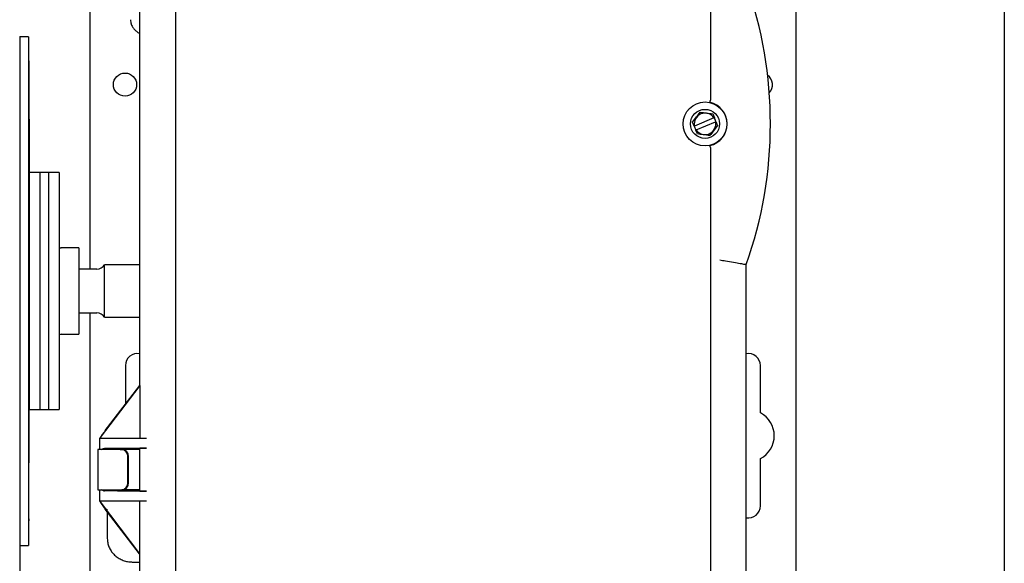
# Model space of a CAD drawing. Extents: x -1.6 to 30.5, y 5 to 43.4.
# Tile 6 of 12: x 12.5 to 26.5, y 16.5 to 24.3. Entities that reach past the tile are written whole.
import ezdxf

# ---------------------------------------------------------------- set-up
doc = ezdxf.new("R2010")
doc.units = 0
doc.header["$LTSCALE"] = 0.5
doc.header["$MEASUREMENT"] = 0
doc.layers.get('0').update_dxf_attribs({"linetype": 'CONTINUOUS'})
doc.layers.get('Defpoints').update_dxf_attribs({"linetype": 'CONTINUOUS'})
doc.layers.add('DIM', color=1, linetype='CONTINUOUS')
doc.styles.add('ROMANS', font='romans.shx', dxfattribs={"width": 0.9, "height": 0.375})
doc.dimstyles.new('GENIE', dxfattribs={"dimscale": 2, "dimtxt": 0.25, "dimasz": 0.156, "dimexe": 0.095, "dimexo": 0.0925, "dimgap": 0.095, "dimtad": 0, "dimtih": 1, "dimtoh": 1, "dimdec": 5, "dimzin": 4, "dimdsep": 46, "dimlunit": 5, "dimtxsty": 'ROMANS', "dimcen": 0.09, "dimadec": 0, "dimazin": 0, "dimtfac": 1, "dimtdec": 5, "dimtofl": 0, "dimtmove": 0, "dimatfit": 3, "dimfxl": 0.095, "dimfrac": 2, "dimtolj": 1, "dimtzin": 4, "dimarcsym": 0})

# ---------------------------------------------------------------- blocks, each defined once
blk = doc.blocks.new('*D54')
at = {"layer": 'Defpoints', "color": 0}
for p in [(26.483, 26.5), (10.175, 20.159), (26.483, 6.759)]:
    blk.add_point(p, dxfattribs=at)
at = {"layer": 'DIM', "color": 0, "lineweight": -2}
for p, q in [((26.483, 26.315), (26.483, 6.569)), ((10.175, 19.974), (10.175, 6.569)), ((10.487, 6.759), (15.301, 6.759)), ((26.171, 6.759), (21.356, 6.759))]:
    blk.add_line(p, q, dxfattribs=at)
at = {"layer": 'DIM', "color": 0}
for points in [[(10.487, 6.811), (10.487, 6.707), (10.175, 6.759)], [(26.171, 6.707), (26.171, 6.811), (26.483, 6.759)]]:
    blk.add_solid(points, dxfattribs=at)
at = {"layer": 'DIM', "color": 0, "insert": (18.329, 6.759), "char_height": 0.375, "attachment_point": 5, "style": 'ROMANS'}
blk.add_mtext('\\A1;{\\P16 5/16"\\P(WIDTH OF OPERATOR)}', dxfattribs=at)

msp = doc.modelspace()

# ---------------------------------------------------------------- linework, layer by layer
at = {"color": 7, "linetype": 'Continuous', "lineweight": 25}
for p, q in [((14.670335, 30.791798), (14.670335, 14.791798)), ((22.295335, 30.791798), (22.295335, 23.129047)), ((13.451326, 26.440496), (13.451326, 20.723192)), ((14.159426, 26.516798), (14.159426, 19.063073)), ((23.514326, 15.27423), (23.514326, 26.440496)), ((12.450526, 24.036904), (12.450526, 19.661092)), ((12.578026, 24.033692), (12.450526, 24.033692)), ((12.578026, 24.033692), (12.578026, 16.875267)), ((12.578755, 23.689874), (12.578887, 23.659766)), ((12.578887, 23.659766), (12.586016, 22.06566)), ((22.295335, 23.129047), (22.295225, 23.128045)), ((22.34499, 22.87766), (22.067491, 22.761266)), ((22.32704, 22.935424), (22.35033, 22.879899)), ((22.34499, 22.87766), (22.35033, 22.879899)), ((22.373537, 22.824569), (22.35033, 22.879899)), ((22.062152, 22.759027), (22.038863, 22.814551)), ((22.062152, 22.759027), (22.067491, 22.761266)), ((22.062152, 22.759027), (22.08536, 22.703697)), ((22.090699, 22.705936), (22.368198, 22.82233)), ((22.373537, 22.824569), (22.368198, 22.82233)), ((22.090699, 22.705936), (22.08536, 22.703697)), ((22.295225, 22.455552), (22.295335, 22.454549)), ((22.295335, 22.454549), (22.295335, 14.791798)), ((12.736026, 22.098692), (12.586026, 22.098692)), ((12.586026, 22.098692), (12.586026, 20.79023)), ((12.861026, 22.098692), (12.736026, 22.098692)), ((12.736026, 22.098692), (12.736026, 18.764022)), ((12.736026, 22.098692), (12.736026, 18.723692)), ((13.011026, 22.098692), (12.861026, 22.098692)), ((12.861026, 22.098692), (12.861026, 21.692329)), ((12.861026, 22.098692), (12.861026, 18.723692)), ((13.011026, 22.098692), (13.011026, 21.692329)), ((12.861026, 21.692329), (12.861026, 18.723692)), ((13.011026, 21.692329), (13.011026, 18.723692)), ((12.578887, 21.146667), (12.578755, 21.155495)), ((12.578755, 21.125316), (12.578887, 21.120957)), ((12.586016, 20.79118), (12.578887, 21.146667)), ((13.291026, 21.026495), (13.042276, 21.026495)), ((13.291026, 21.026495), (13.291026, 20.163852)), ((12.586026, 20.79023), (12.586026, 20.765739)), ((14.159426, 20.785342), (13.657876, 20.785342)), ((13.657876, 20.037042), (13.657876, 20.785342)), ((22.806245, 20.789927), (22.801767, 20.790695)), ((22.806245, 14.666798), (22.806245, 20.789927)), ((12.586026, 20.765739), (12.586026, 20.76566)), ((12.586026, 20.765739), (12.586026, 18.766438)), ((13.549826, 20.723192), (13.291026, 20.723192)), ((13.291026, 20.163852), (13.291026, 19.801511)), ((13.291026, 20.099192), (13.549826, 20.099192)), ((13.451326, 20.099192), (13.451326, 14.866248)), ((13.657876, 20.037042), (14.159426, 20.037042)), ((13.042276, 19.795889), (13.291026, 19.795889)), ((13.291026, 19.801511), (13.291026, 19.795889)), ((12.450526, 19.661092), (12.450526, 11.863177)), ((13.958826, 19.351898), (13.958826, 18.801716)), ((23.006826, 18.676414), (23.006826, 19.350598)), ((14.164982, 19.066798), (13.596223, 18.325777)), ((13.703486, 18.46904), (14.161588, 19.06589)), ((14.159922, 19.06589), (14.160619, 19.066798)), ((14.159922, 19.066798), (14.159922, 19.06589)), ((14.163904, 19.066798), (14.159922, 19.066798)), ((14.161588, 19.06589), (14.159922, 19.06589)), ((14.164982, 19.066798), (14.163904, 19.066798)), ((14.164982, 19.066798), (14.164982, 18.316798)), ((12.578887, 17.162619), (12.586016, 18.756724)), ((12.586026, 18.766794), (12.586026, 18.766438)), ((12.586026, 18.766438), (12.586026, 18.760986)), ((12.586026, 18.760986), (12.586026, 18.723692)), ((12.586026, 18.723692), (12.736026, 18.723692)), ((12.736026, 18.764022), (12.736026, 18.723692)), ((12.736026, 18.723692), (12.861026, 18.723692)), ((12.861026, 18.723692), (13.011026, 18.723692)), ((13.670492, 18.427127), (13.703012, 18.46904)), ((13.703012, 18.468401), (13.670492, 18.426014)), ((13.670492, 18.426014), (13.670492, 18.427127)), ((13.703012, 18.468401), (13.703486, 18.46904)), ((13.703012, 18.46904), (13.703012, 18.468401)), ((13.703486, 18.46904), (13.703012, 18.46904)), ((13.589426, 18.316798), (13.589426, 18.154298)), ((13.589426, 18.316798), (13.615559, 18.316798)), ((13.596223, 18.325777), (13.596223, 18.316798)), ((13.615559, 18.316798), (14.257247, 18.316798)), ((13.564426, 18.154298), (13.564426, 17.579298)), ((13.802388, 18.154298), (13.564426, 18.154298)), ((13.659857, 18.167958), (14.257247, 18.173886)), ((13.882266, 18.154298), (13.802388, 18.154298)), ((13.877325, 18.166798), (13.851426, 18.166798)), ((14.159426, 18.169544), (13.877325, 18.166798)), ((13.882266, 18.154298), (13.903917, 18.154298)), ((13.903917, 18.154298), (13.913917, 18.154298)), ((14.159426, 18.154298), (13.913917, 18.154298)), ((14.163904, 18.171782), (14.159426, 18.169544)), ((14.159426, 18.169544), (14.159426, 17.564053)), ((13.99052, 17.679298), (13.99052, 18.054298)), ((14.00052, 17.679298), (14.00052, 18.054298)), ((23.006826, 17.350598), (23.006826, 18.024782)), ((13.564426, 17.579298), (13.802388, 17.579298)), ((13.589426, 17.579298), (13.589426, 17.416798)), ((14.257247, 17.55971), (13.659857, 17.565638)), ((13.802388, 17.579298), (13.882266, 17.579298)), ((13.851426, 17.566798), (13.877325, 17.566798)), ((13.877325, 17.566798), (14.159426, 17.564053)), ((13.882266, 17.579298), (13.903917, 17.579298)), ((13.913917, 17.579298), (13.903917, 17.579298)), ((14.159426, 17.579298), (13.913917, 17.579298)), ((14.159426, 17.564053), (14.163904, 17.561814)), ((13.615559, 17.416798), (13.589426, 17.416798)), ((13.595715, 17.408432), (13.595715, 17.416798)), ((13.595715, 17.408432), (14.158699, 16.666798)), ((14.257247, 17.416798), (13.615559, 17.416798)), ((14.164256, 16.666798), (14.164256, 17.416798)), ((13.703012, 17.263574), (13.670164, 17.306845)), ((13.699143, 17.268671), (13.699143, 16.88904)), ((14.156033, 16.666798), (13.703012, 17.263574)), ((12.578887, 17.168343), (12.578755, 17.139229)), ((12.578755, 17.13251), (12.578887, 17.162619)), ((12.578026, 16.875267), (12.578026, 16.788692)), ((12.450526, 16.788692), (12.578026, 16.788692)), ((14.156033, 16.666798), (14.158699, 16.666798)), ((14.164256, 16.666798), (14.158699, 16.666798)), ((14.159426, 16.666798), (14.159426, 14.666798)), ((14.054532, 16.552426), (14.159426, 16.552426))]:
    msp.add_line(p, q, dxfattribs=at)
for centre, radius in [((13.951326, 23.351248), 0.165), ((22.217845, 22.791798), 0.3125), ((22.217845, 22.791798), 0.207)]:
    msp.add_circle(centre, radius, dxfattribs=at)
for centre, radius, start, end in [((17.138481, 22.791798), 6.010909, 340.5466288, 19.4533712), ((23.014326, 23.351248), 0.165, 315.9495438, 54.9281387), ((22.217845, 22.791798), 0.31504, 282.5866872, 77.4133128), ((22.217845, 22.791798), 0.153422, 34.0312691, 191.4788268), ((22.217845, 22.791798), 0.153422, 214.0312691, 11.4788268), ((12.556026, 21.217221), 0.03, 0, 41.3268079), ((13.042276, 21.057745), 0.03125, 180, 270), ((13.549826, 20.848192), 0.125, 270, 329.8145799), ((13.549826, 19.974192), 0.125, 30.1854201, 90), ((13.042276, 19.764639), 0.03125, 90, 180), ((14.128826, 19.351898), 0.17, 79.6302402, 180), ((22.836826, 19.350598), 0.17, 0, 100.3633077), ((22.836826, 18.350598), 0.3675, 297.5540412, 62.4459588), ((13.8967, 18.060548), 0.094027, 356.188739, 85.5980503), ((13.9067, 18.060548), 0.094027, 356.188739, 85.5980503), ((13.8967, 17.673048), 0.094027, 274.4019497, 3.811261), ((13.9067, 17.673048), 0.094027, 274.4019497, 3.811261), ((22.836826, 17.350598), 0.17, 259.6366923, 0)]:
    msp.add_arc(centre, radius, start, end, dxfattribs=at)
for centre, major_axis, ratio, start_param, end_param in [((11.586026, 22.079841), (0.947985, -0.32819), 0.969908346, 0.323950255, 0.328315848), ((11.586026, 20.873066), (0.999824, -0.086896), 0.215764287, 0.018750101, 0.023115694), ((11.586026, 20.682903), (0.999824, 0.086896), 0.215764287, 6.264435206, 6.268800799), ((11.586026, 18.784881), (0.947985, -0.32819), 0.969908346, 0.319584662, 0.323950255), ((11.586026, 18.742543), (0.947985, 0.32819), 0.969908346, 5.954869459, 5.959235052), ((13.709426, 18.475023), (0.124992, 0.166179), 0.008384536, 1.869457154, 2.692490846), ((13.709426, 18.166797), (0.142, 0), 0.008726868, 0.001044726, 1.927383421), ((14.538847, 18.171725), (0.375, 0), 0.008726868, 2.420268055, 3.124139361), ((14.538847, 17.561871), (0.375, 0), 0.008726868, 3.159045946, 3.862917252), ((13.709426, 17.256882), (-0.124992, 0.167957), 0.008359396, 0.439495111, 1.262528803), ((13.709426, 17.206088), (0.117458, -0.096967), 0.441002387, 1.971278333, 2.239448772)]:
    msp.add_ellipse(centre, major_axis=major_axis, ratio=ratio, start_param=start_param, end_param=end_param, dxfattribs=at)
for points, knots in [([(14.029957, 24.275705), (14.030155, 24.263825), (14.030609, 24.236496), (14.044867, 24.195176), (14.069039, 24.153903), (14.102877, 24.11812), (14.13368, 24.093705), (14.154341, 24.083285), (14.159426, 24.080721)], [0, 0, 0, 0, 0.147873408, 0.3401810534, 0.5369165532, 0.7372025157, 0.9353220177, 1, 1, 1, 1]), ([(22.286497, 23.099267), (22.286511, 23.099268), (22.286672, 23.099282), (22.287223, 23.099888), (22.288548, 23.103016), (22.290599, 23.109552), (22.292939, 23.11821), (22.294463, 23.124766), (22.295225, 23.128045)], [0, 0, 0, 0, 0.011630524, 0.133707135, 0.350863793, 0.567401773, 0.783696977, 1, 1, 1, 1]), ([(22.038863, 22.814551), (22.058284, 22.840096), (22.09476, 22.888072), (22.131078, 22.935842), (22.148059, 22.958177)], [0, 0, 0, 0, 0.532444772, 1, 1, 1, 1]), ([(22.148059, 22.958177), (22.179892, 22.954131), (22.239678, 22.94653), (22.299207, 22.938962), (22.32704, 22.935424)], [0, 0, 0, 0, 0.532444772, 1, 1, 1, 1]), ([(22.396826, 22.769045), (22.377405, 22.7435), (22.34093, 22.695524), (22.304611, 22.647754), (22.287631, 22.625419)], [0, 0, 0, 0, 0.532444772, 1, 1, 1, 1]), ([(22.373537, 22.824569), (22.378367, 22.813055), (22.38622, 22.79433), (22.393878, 22.776075), (22.396826, 22.769045)], [0, 0, 0, 0, 0.614936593, 1, 1, 1, 1]), ([(22.108649, 22.648172), (22.105701, 22.655202), (22.098043, 22.673458), (22.090189, 22.692182), (22.08536, 22.703697)], [0, 0, 0, 0, 0.385063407, 1, 1, 1, 1]), ([(22.287631, 22.625419), (22.255798, 22.629466), (22.196011, 22.637066), (22.136482, 22.644634), (22.108649, 22.648172)], [0, 0, 0, 0, 0.532444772, 1, 1, 1, 1]), ([(22.295225, 22.455552), (22.294463, 22.45883), (22.292939, 22.465387), (22.290599, 22.474045), (22.288548, 22.480581), (22.287223, 22.483709), (22.286672, 22.484315), (22.286511, 22.484328), (22.286497, 22.484329)], [0, 0, 0, 0, 0.216303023, 0.432598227, 0.649136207, 0.866292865, 0.988369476, 1, 1, 1, 1]), ([(22.426824, 20.856057), (22.427254, 20.855981), (22.454421, 20.851165), (22.523426, 20.838979), (22.627422, 20.820788), (22.722215, 20.804367), (22.787393, 20.793158), (22.796975, 20.791516), (22.801767, 20.790695)], [0, 0, 0, 0, 0.002242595, 0.14161962, 0.359137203, 0.573675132, 0.786812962, 1, 1, 1, 1]), ([(13.659857, 18.167958), (13.652169, 18.166459), (13.637025, 18.163505), (13.622749, 18.154711), (13.615651, 18.150668), (13.615559, 18.150616)], [0, 0, 0, 0, 0.5043933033, 0.993617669, 1, 1, 1, 1]), ([(13.834426, 18.149801), (13.834682, 18.152028), (13.835194, 18.156483), (13.839126, 18.162101), (13.844744, 18.166031), (13.849199, 18.166542), (13.851426, 18.166798)], [0, 0, 0, 0, 0.250000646, 0.500000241, 0.749999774, 1, 1, 1, 1]), ([(13.615559, 17.58298), (13.615651, 17.582928), (13.618296, 17.581421), (13.62582, 17.577193), (13.640165, 17.569238), (13.652606, 17.566964), (13.659857, 17.565638)], [0, 0, 0, 0, 0.006380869, 0.184652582, 0.524791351, 1, 1, 1, 1]), ([(13.834426, 17.583798), (13.834682, 17.58157), (13.835194, 17.577115), (13.839126, 17.571497), (13.844744, 17.567566), (13.849199, 17.567054), (13.851426, 17.566798)], [0, 0, 0, 0, 0.250003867, 0.500004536, 0.750002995, 1, 1, 1, 1]), ([(13.699143, 16.88904), (13.699785, 16.873833), (13.701306, 16.837764), (13.71548, 16.782123), (13.741848, 16.724855), (13.778949, 16.673335), (13.825323, 16.629169), (13.879607, 16.593698), (13.94009, 16.568384), (13.99934, 16.554576), (14.037965, 16.553072), (14.054532, 16.552426)], [0, 0, 0, 0, 0.0851077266, 0.2018587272, 0.3184184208, 0.4351759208, 0.5525163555, 0.6706932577, 0.7898104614, 0.9098442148, 1, 1, 1, 1])]:
    msp.add_open_spline(points, degree=3, knots=knots, dxfattribs=at)

# ---------------------------------------------------------------- dimensions: what is measured, and where the dimension line sits
at = {"layer": 'DIM'}
dim = msp.add_linear_dim(base=(26.482826, 6.759192), p1=(10.174826, 20.159192), p2=(26.482826, 26.500496), text='{\\P16 5/16"\\P(WIDTH OF OPERATOR)}', dimstyle='GENIE', override={"dimfxl": 1, "dimtolj": 1}, dxfattribs=at)
dim.commit()
dim.dimension.update_dxf_attribs({"geometry": '*D54', "text_midpoint": (18.328826, 6.759192)})

doc.saveas('drawing.dxf')
